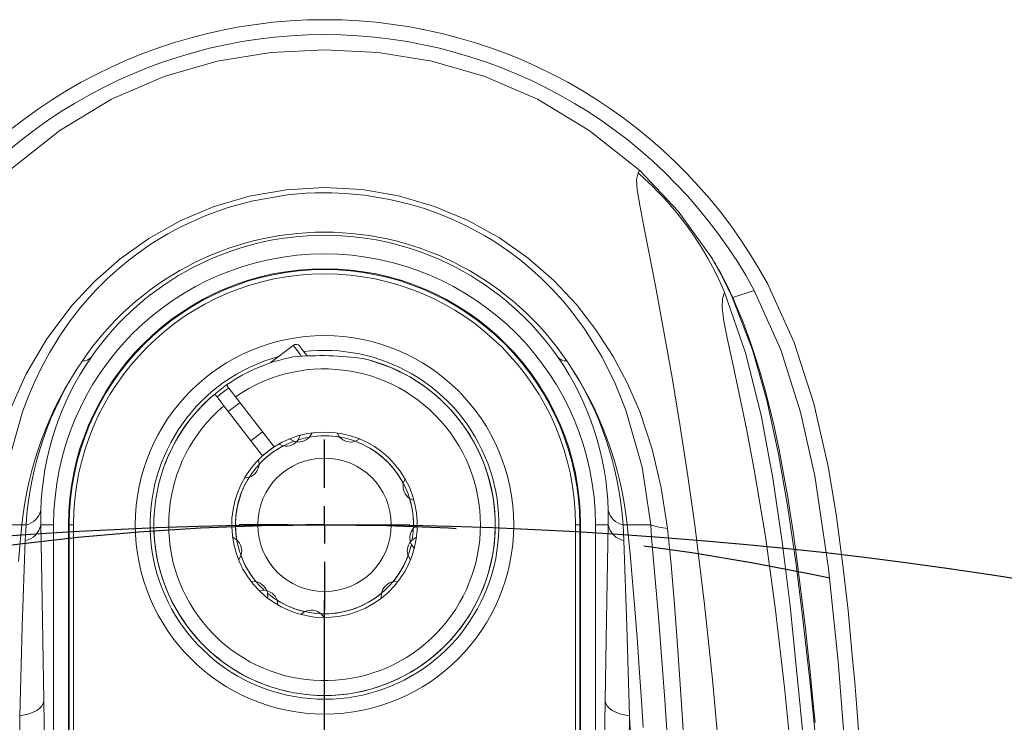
# Model space of a CAD drawing. Header units: millimetres. Extents: x 0 to 479, y 0 to 297.
# Tile 15 of 18: x 179 to 192, y 258 to 267. Entities that reach past the tile are written whole.
import ezdxf

# ---------------------------------------------------------------- set-up
doc = ezdxf.new("R2010")
doc.units = ezdxf.units.MM
doc.linetypes.add('CENTERX2', pattern=[20.32, 12.7, -2.54, 2.54, -2.54])
doc.layers.add('10', color=7, linetype='Continuous')
doc.styles.add('SLDTEXTSTYLE1', font='TXT', dxfattribs={"width": 0.7})
doc.dimstyles.new('SLDDIMSTYLE0', dxfattribs={"dimtxt": 3.5, "dimasz": 2.5, "dimexe": 0, "dimexo": 0.0625, "dimgap": 0.875, "dimtad": 0, "dimtih": 1, "dimtoh": 1, "dimdec": 4, "dimlfac": 10, "dimzin": 12, "dimdsep": 46, "dimtxsty": 'SLDTEXTSTYLE1', "dimsah": 1, "dimcen": 0.09, "dimazin": 3, "dimtfac": 1, "dimtofl": 0, "dimtmove": 0, "dimatfit": 3, "dimfxl": 0, "dimfrac": 2, "dimtolj": 1, "dimtzin": 12, "dimarcsym": 0})

# ---------------------------------------------------------------- blocks, each defined once
blk = doc.blocks.new('*D2')
at = {"layer": '10', "color": 7}
for start, end in [(90, 148.6456), (166.8355, 225)]:
    blk.add_arc((183.209, 200.318), 15.069, start, end, dxfattribs=at)
for points in [[(183.209, 215.387), (180.693, 215.481), (180.742, 214.883)], [(172.554, 189.662), (171.166, 191.763), (170.708, 191.375)]]:
    blk.add_solid(points, dxfattribs=at)
at = {"layer": '10', "color": 7, "insert": (163.529, 208.262, 0.01), "char_height": 3.5, "attachment_point": 1, "style": 'SLDTEXTSTYLE1'}
blk.add_mtext('135°', dxfattribs=at)
blk = doc.blocks.new('*D3')
at = {"layer": '10', "color": 7}
for start, end in [(22.2354, 90), (315, 5.8825)]:
    blk.add_arc((183.209, 200.318), 15.979, start, end, dxfattribs=at)
for points in [[(183.209, 216.297), (185.679, 215.804), (185.725, 216.403)], [(194.508, 189.019), (196.362, 190.723), (195.906, 191.114)]]:
    blk.add_solid(points, dxfattribs=at)
at = {"layer": '10', "color": 7, "insert": (193.015, 206.467, 0.01), "char_height": 3.5, "attachment_point": 1, "style": 'SLDTEXTSTYLE1'}
blk.add_mtext('135°', dxfattribs=at)
blk = doc.blocks.new('*D4')
at = {"layer": '10', "color": 7}
for start, end in [(21.4335, 90), (315, 5.0818)]:
    blk.add_arc((183.209, 227.818), 15.926, start, end, dxfattribs=at)
for points in [[(183.209, 243.744), (185.678, 243.251), (185.725, 243.849)], [(194.471, 216.557), (196.324, 218.261), (195.868, 218.651)]]:
    blk.add_solid(points, dxfattribs=at)
at = {"layer": '10', "color": 7, "insert": (193.015, 233.74, 0.01), "char_height": 3.5, "attachment_point": 1, "style": 'SLDTEXTSTYLE1'}
blk.add_mtext('135°', dxfattribs=at)
blk = doc.blocks.new('*D5')
at = {"layer": '10', "color": 7}
for start, end in [(90, 158.3518), (174.8696, 225)]:
    blk.add_arc((183.209, 227.818), 15.776, start, end, dxfattribs=at)
for points in [[(183.209, 243.594), (180.694, 243.696), (180.741, 243.098)], [(172.054, 216.663), (170.659, 218.759), (170.203, 218.369)]]:
    blk.add_solid(points, dxfattribs=at)
at = {"layer": '10', "color": 7, "insert": (162.149, 233.74, 0.01), "char_height": 3.5, "attachment_point": 1, "style": 'SLDTEXTSTYLE1'}
blk.add_mtext('135°', dxfattribs=at)
blk = doc.blocks.new('SW_CENTERMARKSYMBOL_0')
at = {"layer": '10', "color": 0}
blk.add_line((0, 0.5), (0, 58.985), dxfattribs=at)
blk = doc.blocks.new('SW_CENTERMARKSYMBOL_1')
at = {"layer": '10', "color": 0}
for p, q in [((0, 0.5), (0, 1.15)), ((0, 0), (0, 0.25)), ((-0.5, 0), (-1.15, 0)), ((0, 0), (-0.25, 0)), ((0, 0), (0, -0.25)), ((0, 0), (0.25, 0)), ((0.5, 0), (1.15, 0)), ((0, -0.5), (0, -1.15))]:
    blk.add_line(p, q, dxfattribs=at)

msp = doc.modelspace()

# ---------------------------------------------------------------- linework, layer by layer
at = {"color": 7, "linetype": 'Continuous', "lineweight": 0}
for p, q in [((188.708651, 263.382758), (188.999906, 263.47471)), ((182.787771, 262.736048), (182.478692, 262.498881)), ((182.53021, 261.36743), (182.011774, 262.043067)), ((181.853104, 261.921312), (182.37154, 261.245676)), ((182.0712, 261.965622), (181.91253, 261.843868)), ((182.21691, 261.447193), (182.375581, 261.568947)), ((182.853957, 261.464192), (182.880933, 261.524113)), ((183.006601, 261.500783), (183.041167, 261.556669)), ((183.377608, 261.556669), (183.412174, 261.500783)), ((182.588816, 261.403115), (182.650262, 261.379822)), ((182.735756, 261.474832), (182.793635, 261.443718)), ((183.62514, 261.443718), (183.683019, 261.474832)), ((181.061419, 261.140372), (181.061136, 261.140152)), ((182.328499, 261.132921), (182.3219, 261.198302)), ((182.129419, 260.947456), (182.19428, 260.958006)), ((184.294464, 260.93861), (184.271168, 260.877164)), ((184.355542, 260.673471), (184.415463, 260.646494)), ((179.386053, 260.318037), (179.38666, 260.512223)), ((187.032116, 260.512223), (187.032723, 260.318037)), ((179.130798, 260.318037), (179.18713, 260.318037)), ((179.17503, 260.10467), (179.187129, 260.318037)), ((179.559388, 260.318037), (179.386053, 260.318037)), ((179.559388, 248.318039), (179.559388, 260.318037)), ((179.759388, 260.318037), (179.759388, 248.318039)), ((179.759388, 260.318037), (179.769862, 260.318037)), ((179.769862, 260.318037), (179.769862, 248.318039)), ((179.827511, 260.318037), (179.769862, 260.318037)), ((179.827511, 248.318039), (179.827511, 260.318037)), ((184.459377, 260.312928), (184.40848, 260.271366)), ((186.648913, 260.318037), (186.591265, 260.318037)), ((186.591265, 260.318037), (186.591265, 248.318039)), ((186.659388, 260.318037), (186.648913, 260.318037)), ((186.648913, 248.318039), (186.648913, 260.318037)), ((186.659388, 248.318039), (186.659388, 260.318037)), ((186.859388, 260.318037), (186.859388, 248.318039)), ((187.032723, 260.318037), (186.859388, 260.318037)), ((187.231646, 260.318037), (187.287986, 260.318037)), ((187.231646, 260.318037), (187.243745, 260.10467)), ((182.026646, 260.11525), (181.970759, 260.14982)), ((184.379701, 260.052772), (184.418107, 259.99945)), ((184.448017, 260.14982), (184.392129, 260.11525)), ((182.052593, 259.844406), (182.08371, 259.902288)), ((184.335065, 259.902288), (184.366182, 259.844406)), ((182.286497, 259.55105), (182.220814, 259.553041)), ((184.197962, 259.553041), (184.132279, 259.55105)), ((182.394504, 259.437151), (182.329123, 259.430553)), ((182.44439, 259.329464), (182.442399, 259.395148)), ((183.976377, 259.395148), (183.974385, 259.329464)), ((182.57997, 259.238072), (182.569422, 259.302934)), ((182.944122, 259.147723), (182.8908, 259.10932)), ((183.20428, 259.06805), (183.162715, 259.118946))]:
    msp.add_line(p, q, dxfattribs=at)
at = {"color": 7, "linetype": 'Continuous', "lineweight": 0, "flags": 128}
for points in [[(187.457289, 265.090896), (186.774392, 265.63281), (186.077812, 266.052087), (185.370284, 266.35948), (184.654547, 266.565736), (183.933336, 266.681607), (183.209388, 266.717841), (182.48544, 266.681607), (181.764229, 266.565736), (181.048491, 266.35948), (180.340964, 266.052087), (179.644383, 265.63281), (178.961487, 265.090896)], [(187.457289, 265.090896), (187.444274, 265.077032), (187.433499, 265.05964)], [(188.413448, 263.933219), (187.975278, 264.543863), (187.457289, 265.090896)], [(187.433504, 265.059646), (187.414858, 264.972331), (187.423111, 264.831008), (187.456501, 264.623), (187.511361, 264.338179), (187.583017, 263.973882), (187.666971, 263.538076), (187.777851, 262.944313), (187.892275, 262.303396), (188.003188, 261.640765), (188.105909, 260.973694), (188.198573, 260.312911), (188.330427, 259.243925), (188.437371, 258.232071), (188.52417, 257.289465)], [(178.958938, 261.834349), (179.185786, 262.341573), (179.467019, 262.822433), (179.807693, 263.275822), (180.113962, 263.602551), (180.457216, 263.903119), (180.843103, 264.177264), (181.263978, 264.412828), (181.709937, 264.601399), (182.195666, 264.745172), (182.695175, 264.83257), (183.205565, 264.86245), (183.715562, 264.833625), (184.208089, 264.74867), (184.68938, 264.608164), (185.144664, 264.417763), (185.566957, 264.183165), (185.953465, 263.910647), (186.298502, 263.609369), (186.604114, 263.284017), (186.866509, 262.947156), (187.099636, 262.585975), (187.289214, 262.229027), (187.456554, 261.842825), (187.624693, 261.337663), (187.747048, 260.815086), (187.830164, 260.268147)], [(178.930107, 261.091633), (179.138806, 261.838009), (179.219784, 262.051268), (179.299761, 262.237735), (179.395215, 262.43635), (179.50833, 262.645371), (179.641756, 262.863238), (179.77065, 263.050278), (179.921322, 263.245507), (180.009956, 263.350304), (180.127384, 263.479014), (180.279431, 263.630988), (180.442281, 263.777973), (180.571636, 263.884415), (180.696732, 263.979544), (180.872733, 264.101567), (181.098818, 264.239814), (181.27427, 264.334019), (181.608546, 264.485283), (181.910541, 264.593275), (182.223454, 264.679022), (182.709877, 264.763744), (182.956991, 264.785274), (183.081108, 264.790745), (183.143256, 264.792146), (183.174345, 264.792516), (183.189893, 264.792617), (183.197668, 264.792647), (183.201555, 264.792653), (183.203499, 264.792659), (183.204471, 264.792659), (183.204957, 264.792659), (183.2052, 264.792659), (183.205321, 264.792659), (183.205382, 264.792659), (183.205412, 264.792659), (183.205427, 264.792659), (183.205435, 264.792659), (183.205439, 264.792659), (183.205441, 264.792659), (183.205443, 264.792659), (183.305855, 264.791604), (183.487996, 264.783772), (183.750029, 264.758934), (184.089196, 264.702471), (184.369927, 264.634188), (184.556032, 264.577605), (184.738834, 264.512904), (184.917378, 264.440496), (185.090758, 264.360763), (185.23082, 264.28913), (185.367069, 264.212842), (185.454576, 264.1602), (185.517272, 264.120706), (185.688496, 264.004626), (185.811108, 263.913574), (185.895795, 263.846441), (186.003846, 263.755425), (186.13237, 263.638599), (186.277925, 263.493712), (186.430575, 263.325305), (186.528658, 263.206919), (186.713882, 262.957688), (186.948813, 262.577982), (187.127027, 262.220587), (187.271131, 261.862876), (187.488174, 261.093654), (187.604064, 260.318037)], [(188.702451, 263.386871), (188.567907, 263.665439), (188.413448, 263.933219)], [(188.413466, 263.933231), (188.413887, 263.932957), (188.414307, 263.932689)], [(188.999906, 263.47471), (189.358823, 262.674804), (189.623768, 261.834909), (189.81362, 260.975965), (190.001946, 259.730841), (190.130504, 258.476933), (190.228794, 257.220228), (190.356942, 255.327739), (190.466601, 253.458686), (190.652143, 249.633835), (190.845624, 243.982749), (190.934918, 238.329168), (190.925974, 234.384774), (190.826264, 230.441971), (190.759073, 229.030402), (190.648167, 227.621629), (190.458064, 226.223166), (190.285159, 225.390806), (190.045046, 224.574405), (189.720797, 223.79107), (189.321742, 223.093921), (188.833543, 222.456297)], [(190.962664, 246.739032), (190.915207, 248.06412), (190.861977, 249.405386), (190.804382, 250.723548), (190.742421, 252.018602), (190.676094, 253.29056), (190.642257, 253.900613), (190.607855, 254.496123), (190.572889, 255.077096), (190.537358, 255.643524), (190.496284, 256.269433), (190.466823, 256.698741), (190.437741, 257.105704), (190.409036, 257.490321), (190.380709, 257.852592), (190.352762, 258.192517), (190.325191, 258.510097), (190.262974, 259.161408), (190.1901, 259.812059), (190.102336, 260.460116), (189.993419, 261.102475), (189.800722, 261.951842), (189.536037, 262.774946), (189.176374, 263.56882)], [(188.600055, 263.45181), (188.572304, 263.368054), (188.568068, 263.243027), (188.589719, 263.063117), (188.637789, 262.814345), (188.709479, 262.487336), (188.798294, 262.082686), (188.896115, 261.610408), (188.995945, 261.08432), (189.149049, 260.161294), (189.28718, 259.16877), (189.408858, 258.127584), (189.515526, 257.049389), (189.60948, 255.940785), (189.743656, 254.036404), (189.856283, 252.071484), (189.952475, 250.055067), (190.035494, 247.994749), (190.107029, 245.897602), (190.167477, 243.77078), (190.205069, 242.160802), (190.234998, 240.541883), (190.255967, 238.917844), (190.265894, 237.29261)], [(189.111814, 223.756372), (189.433988, 224.638099), (189.678693, 225.544675), (189.868027, 226.464378), (190.01643, 227.391748), (190.133215, 228.323738), (190.224819, 229.258307), (190.367392, 231.467004), (190.440181, 233.678396), (190.472198, 237.028961), (190.446319, 240.376343), (190.380705, 243.718846), (190.280904, 247.054713), (190.144419, 250.382056), (189.961189, 253.697635), (189.756871, 256.470509), (189.484896, 259.227176), (189.376942, 260.088618), (189.249546, 260.946103), (189.091186, 261.796834), (188.883101, 262.635847), (188.600038, 263.451804)], [(189.832792, 257.359554), (189.792373, 257.774802), (189.750717, 258.185555), (189.709554, 258.572896), (189.660283, 259.011997), (189.564999, 259.782799), (189.449585, 260.579433), (189.327913, 261.271824), (189.168097, 261.996271), (188.974179, 262.674065), (188.702451, 263.386871)], [(188.702451, 263.386871), (188.705758, 263.38491), (188.708651, 263.382758)], [(189.820367, 257.655193), (189.803511, 257.826521), (189.785652, 258.004882), (189.766733, 258.1903), (189.746698, 258.382799), (189.721162, 258.622249), (189.688135, 258.921041), (189.645565, 259.28684), (189.606266, 259.604986), (189.578119, 259.821709), (189.549517, 260.032375), (189.517644, 260.255493), (189.483908, 260.478528), (189.449766, 260.691197), (189.412932, 260.907103), (189.333916, 261.327936), (189.256844, 261.687906), (189.146308, 262.132873), (189.070495, 262.399699), (188.982029, 262.679108), (188.926409, 262.839808), (188.915818, 262.869241), (188.914915, 262.871732), (188.914808, 262.872024), (188.914795, 262.87206), (188.914794, 262.872066), (188.914794, 262.872066), (188.914793, 262.872066), (188.848256, 263.049032), (188.792071, 263.188978), (188.735388, 263.322385), (188.717839, 263.362183), (188.70865, 263.382758)], [(182.894689, 262.59671), (182.88135, 262.614097), (182.829983, 262.681039), (182.797854, 262.722905), (182.787771, 262.736048)], [(182.875403, 262.724515), (182.88148, 262.716593), (182.907876, 262.682189), (182.952695, 262.623783), (182.972153, 262.598427)], [(184.359388, 262.309899), (184.100674, 262.438323), (183.830654, 262.532546)], [(181.761569, 262.040343), (181.811805, 262.081351), (181.921285, 262.162842)], [(182.011774, 262.043067), (181.971399, 262.095686), (181.935575, 262.142374), (181.908366, 262.177833), (181.892842, 262.198062), (181.889896, 262.201901)], [(181.731225, 262.080153), (181.738085, 262.071212), (181.757886, 262.045403), (181.788405, 262.005635), (181.826229, 261.956342), (181.853104, 261.921312)], [(182.37154, 261.245676), (182.387127, 261.259522), (182.53021, 261.36743)], [(179.130794, 260.318037), (178.975701, 260.318013), (178.814718, 260.318037)], [(179.083759, 259.825428), (179.106368, 260.083379), (179.130794, 260.318037)], [(179.386053, 260.318037), (179.400677, 259.559323), (179.414542, 258.769949), (179.427863, 257.946022)], [(186.990912, 257.946028), (187.004234, 258.769997), (187.018096, 259.559204), (187.032723, 260.318037)], [(187.287989, 260.318037), (187.326324, 259.926601), (187.358516, 259.553941), (187.393947, 259.133424), (187.424788, 258.733066), (187.453969, 258.324041), (187.479198, 257.951738), (187.502719, 257.584812)], [(187.604064, 260.318037), (187.446136, 260.318007), (187.287989, 260.318037)], [(187.61705, 260.143025), (187.610776, 260.238262), (187.604064, 260.318037)], [(187.830164, 260.268147), (187.879636, 259.781487), (187.924359, 259.23803), (187.961583, 258.752652), (187.998379, 258.231743), (188.032982, 257.695051), (188.063467, 257.179339), (188.108399, 256.333532), (188.149796, 255.44513), (188.184757, 254.594089), (188.206324, 254.014166), (188.227096, 253.409298), (188.247041, 252.779319), (188.263929, 252.20256), (188.280291, 251.601197), (188.29976, 250.824793), (188.317163, 250.068791), (188.325476, 249.684735), (188.34469, 248.741015), (188.361611, 247.836416), (188.376526, 246.973466)], [(179.102045, 257.746013), (179.135067, 258.946945), (179.17503, 260.10467)], [(187.243745, 260.10467), (187.283713, 258.946987), (187.31673, 257.746019)], [(188.290331, 247.507705), (188.278619, 247.855036), (188.265376, 248.237933), (188.250522, 248.65598), (188.23397, 249.108701), (188.215624, 249.595551), (188.175139, 250.625165), (188.134825, 251.595552), (188.094788, 252.507748), (188.055182, 253.362902), (188.016135, 254.162176), (187.977751, 254.906763), (187.933411, 255.718942), (187.865687, 256.862106), (187.793018, 257.962014), (187.709839, 259.076305), (187.61705, 260.143025)], [(179.427863, 257.946022), (179.420557, 257.91138), (179.401898, 257.877745), (179.372426, 257.846077), (179.332994, 257.817306), (179.284742, 257.792248), (179.229064, 257.771643), (179.167573, 257.75608), (179.102045, 257.746013)], [(179.53361, 248.318039), (179.517887, 250.328405), (179.499468, 252.298494), (179.478283, 254.23422), (179.454505, 256.114109), (179.427863, 257.946022)], [(186.990912, 257.946028), (186.964603, 256.138422), (186.940634, 254.246249), (186.919308, 252.298482), (186.900889, 250.328382), (186.885165, 248.318039)], [(187.31673, 257.746019), (187.251203, 257.756086), (187.189711, 257.771649), (187.134034, 257.792254), (187.085782, 257.817306), (187.04635, 257.846083), (187.016878, 257.877745), (186.998219, 257.911386), (186.990912, 257.946028)], [(179.184426, 248.214813), (179.170728, 250.215526), (179.155342, 252.169468), (179.138522, 254.076858), (179.120584, 255.936708), (179.102045, 257.746013)], [(187.31673, 257.746019), (187.298192, 255.936714), (187.280253, 254.076858), (187.263433, 252.169468), (187.248048, 250.215526), (187.23435, 248.214813)]]:
    msp.add_lwpolyline(points, dxfattribs=at)
at = {"color": 7, "linetype": 'Continuous', "lineweight": 0}
for radius in [2.55, 0.9]:
    msp.add_circle((183.209388, 260.318039), radius, dxfattribs=at)
for centre, radius, start, end in [((183.209385, 260.338014), 6.785504, 28.4331826, 151.566703), ((183.209388, 260.335992), 6.586475, 28.4596665, 151.5403335), ((184.541255, 261.734092), 4.407314, 22.9384876, 48.9863616), ((183.209388, 260.322368), 3.938099, 34.0496633, 145.9498134), ((183.209387, 260.389834), 3.829605, 34.761593, 145.2378642), ((183.209388, 260.318039), 3.65, 0, 180), ((184.778931, 261.633156), 4.301606, 23.9997294, 32.3151181), ((183.209388, 260.318039), 3.45, 0, 180), ((183.209388, 260.318039), 3.439526, 0, 180), ((183.209388, 260.318039), 3.381877, 0, 180), ((182.825819, 262.686464), 0.0625, 37.5000001, 127.5000001), ((183.196325, 260.403255), 3.811223, 145.291648, 178.3616214), ((179.956537, 262.673148), 0.14611, 266.0553376, 316.9259732), ((183.209388, 260.318039), 2.35, 105.2487004, 60.0000001), ((183.209388, 260.318039), 2.3, 129.9919065, 76.5822074), ((183.209388, 260.318039), 2.3, 100.5376111, 125.0080937), ((183.167775, 258.663593), 3.933959, 81.5905318, 95.5286797), ((183.209388, 260.318039), 2.35, 60.0000001, 96.7936443), ((183.22249, 260.403265), 3.811184, 1.6382418, 34.7080263), ((186.462258, 262.67312), 0.146112, 223.0744318, 273.9446312), ((183.851095, 259.830551), 4.745406, 145.3679565, 174.1037192), ((183.591615, 260.039377), 4.413292, 145.6842438, 176.3798741), ((183.209388, 260.318039), 2.1, 130.2294027, 124.7705974), ((182.550839, 259.824315), 4.762809, 5.950072, 34.5781934), ((182.818968, 260.036561), 4.421646, 3.6498316, 34.2855753), ((183.209388, 260.318039), 2.3, 175.4664831, 60.0000001), ((183.209388, 260.318039), 2.3, 125.0080937, 159.0510908), ((183.209388, 260.318039), 1.25, 132.0885658, 122.9114343), ((182.857394, 261.631698), 0.1985, 251.2643622, 318.7356378), ((183.209388, 260.318039), 1.2, 27.7709715, 107.2290287), ((183.209388, 260.318039), 1.2, 80.2709714, 99.7290286), ((183.561382, 261.631698), 0.1985, 221.2643622, 288.7356378), ((183.209388, 260.318039), 1.2, 110.2709714, 189.7290286), ((183.209388, 260.318039), 1.2, 117.7709715, 137.2290287), ((183.209388, 260.318039), 1.25, 122.9114343, 132.0885658), ((182.688938, 261.574515), 0.1985, 258.7643623, 326.2356379), ((183.209388, 260.318039), 1.2, 350.2709714, 69.7290286), ((182.130427, 261.145954), 0.1985, 288.7643623, 356.2356379), ((183.209388, 260.318039), 1.2, 147.7709715, 227.2290287), ((184.465864, 260.838488), 0.1985, 168.7643623, 236.2356379), ((183.209388, 260.318039), 1.2, 357.7709715, 17.2290287), ((179.136022, 260.570154), 0.257245, 281.4592281, 346.9854025), ((187.282749, 260.57015), 0.25724, 193.0138508, 258.5415187), ((179.121195, 260.368949), 0.269707, 281.5138741, 349.1190219), ((187.29758, 260.368949), 0.269706, 190.880907, 258.4858935), ((187.942164, 261.31303), 1.050868, 251.2321886, 263.8818961), ((184.557753, 260.140523), 0.1985, 138.7643623, 206.2356379), ((181.895729, 259.966045), 0.1985, 341.2643622, 48.7356378), ((183.209388, 260.318039), 1.2, 267.7709715, 347.2290287), ((184.523047, 259.966045), 0.1985, 131.2643622, 198.7356378), ((183.209388, 260.318039), 1.2, 200.2709714, 219.7290286), ((183.209388, 260.318039), 1.2, 320.2709714, 339.7290286), ((182.247723, 259.356374), 0.1985, 11.2643622, 78.7356378), ((184.171053, 259.356374), 0.1985, 101.2643622, 168.7356378), ((182.381472, 259.239078), 0.1985, 18.7643623, 86.2356379), ((183.209388, 260.318039), 1.2, 230.2709714, 309.7290286), ((183.209388, 260.318039), 1.2, 237.7709715, 257.2290287), ((183.031872, 258.969674), 0.1985, 48.7643623, 116.2356379), ((-135.938625, 237.222698), 323.906208, 0.57761874, 3.63280443)]:
    msp.add_arc(centre, radius, start, end, dxfattribs=at)
at = {"layer": '10', "color": 7, "linetype": 'CENTERX2'}
msp.add_circle((183.209388, 227.81804), 32.499999, dxfattribs=at)
at = {"layer": '10', "color": 7}
msp.add_arc((183.209388, 200.31804), 60, 315, 225, dxfattribs=at)

# ---------------------------------------------------------------- block references
for name, p in [('SW_CENTERMARKSYMBOL_1', (183.209388, 260.318039)), ('SW_CENTERMARKSYMBOL_0', (183.209388, 200.31804))]:
    msp.add_blockref(name, p, dxfattribs=at)

# ---------------------------------------------------------------- dimensions: what is measured, and where the dimension line sits
for base, line1, line2, picture, middle in [((175.829464, 213.456651), ((183.209388, 193.56804), (183.209388, 259.302991)), ((183.209388, 200.31804), (140.782981, 157.891633)), '*D2', (169.233844, 205.954578)), ((174.347661, 240.869484), ((183.209388, 259.302991), (183.209388, 193.56804)), ((183.209388, 227.81804), (160.228418, 204.837071)), '*D5', (167.853589, 231.433263)), ((198.266549, 194.968642), ((183.209388, 200.31804), (225.635795, 157.891633)), ((183.209388, 193.56804), (183.209388, 259.302991)), '*D3', (198.719759, 204.160246)), ((198.178935, 222.381672), ((183.209388, 227.81804), (206.190357, 204.837071)), ((183.209388, 259.302991), (183.209388, 193.56804)), '*D4', (198.719759, 231.433263))]:
    dim = msp.add_angular_dim_2l(base=base, line1=line1, line2=line2, dimstyle='SLDDIMSTYLE0', dxfattribs=at)
    dim.commit()
    dim.dimension.update_dxf_attribs({"geometry": picture, "text_midpoint": middle, "dimtype": 162})

doc.saveas('drawing.dxf')
